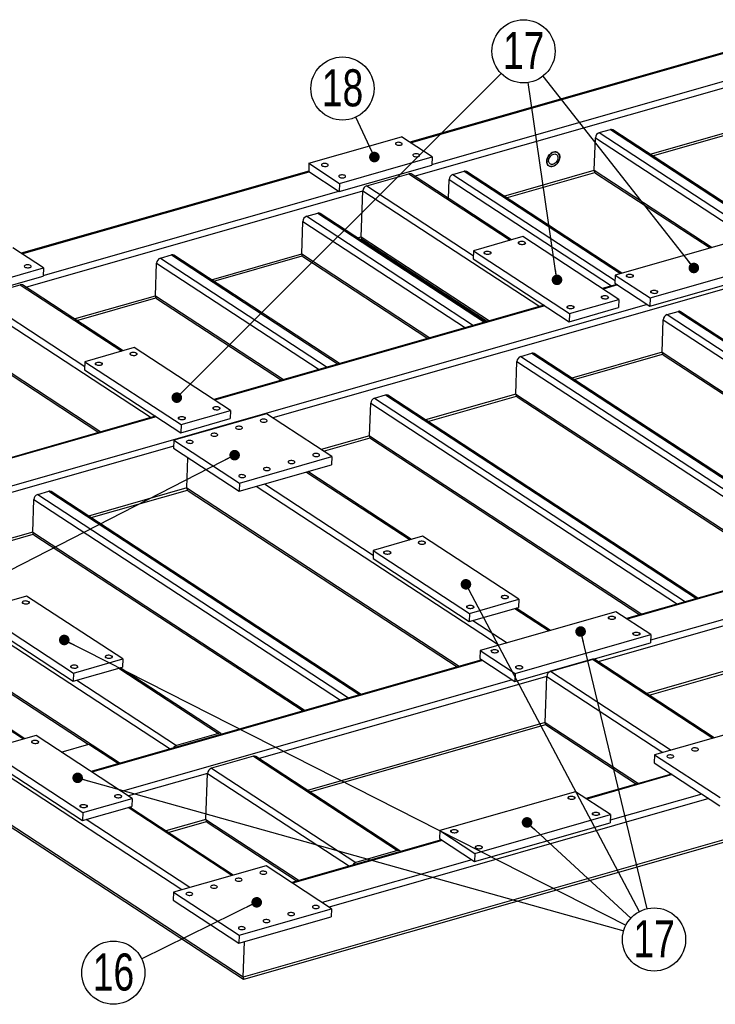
# Model space of a CAD drawing. Header units: millimetres. Extents: x 5 to 589, y 5 to 415.
# Tile 3 of 17: x 69 to 135, y 68 to 161. Entities that reach past the tile are written whole.
import ezdxf

# ---------------------------------------------------------------- set-up
doc = ezdxf.new("R2010")
doc.units = ezdxf.units.MM
doc.layers.add('NOTES', color=6, linetype='Continuous')
doc.layers.add('TRAIT-FINS', color=9, linetype='Continuous')
doc.layers.add('TRAIT-FORT', color=4, linetype='Continuous', lineweight=25)
doc.styles.add('SLDTEXTSTYLE0', font='TXT', dxfattribs={"width": 0.75})
doc.dimstyles.new('SLDDIMSTYLE7', dxfattribs={"dimtxt": 0.18, "dimasz": 1, "dimexe": 0, "dimexo": 0.0625, "dimgap": 0, "dimtad": 0, "dimtih": 1, "dimtoh": 1, "dimdec": 0, "dimrnd": 1e-09, "dimzin": 0, "dimdsep": 46, "dimtxsty": 'Standard', "dimblk1": 'DOT', "dimblk2": 'DOT', "dimsah": 1, "dimcen": 0.09, "dimadec": 0, "dimazin": 0, "dimtfac": 1, "dimtdec": 0, "dimtofl": 0, "dimtmove": 0, "dimatfit": 3, "dimldrblk": 'DOT', "dimfxl": 1, "dimfrac": 2, "dimtolj": 1, "dimtzin": 0, "dimarcsym": 0})

# ---------------------------------------------------------------- blocks, each defined once
blk = doc.blocks.new('SW_NOTE_28')
at = {"layer": 'NOTES', "color": 0}
blk.add_circle((-2.677, -1.315), 2.983, dxfattribs=at)
at = {"layer": 'NOTES', "color": 0, "insert": (-2.667, 0.503), "char_height": 3.5, "attachment_point": 2, "style": 'SLDTEXTSTYLE0'}
blk.add_mtext('16', dxfattribs=at)
blk = doc.blocks.new('_Dot')
at = {"color": 0, "linetype": 'ByBlock', "lineweight": -2}
blk.add_line((-0.5, 0), (-1, 0), dxfattribs=at)
at = {"color": 0, "linetype": 'ByBlock', "const_width": 0.5}
blk.add_lwpolyline([(-0.25, 0, 1), (0.25, 0, 1)], format="xyb", close=True, dxfattribs=at)
blk = doc.blocks.new('SW_NOTE_29')
at = {"layer": 'NOTES', "color": 0}
blk.add_circle((2.194, -2.021), 2.983, dxfattribs=at)
at = {"layer": 'NOTES', "color": 0, "insert": (2.203, -0.202), "char_height": 3.5, "attachment_point": 2, "style": 'SLDTEXTSTYLE0'}
blk.add_mtext('17', dxfattribs=at)
blk = doc.blocks.new('SW_NOTE_35')
at = {"layer": 'NOTES', "color": 0}
blk.add_circle((-1.843, 2.345), 2.983, dxfattribs=at)
at = {"layer": 'NOTES', "color": 0, "insert": (-1.833, 4.164), "char_height": 3.5, "attachment_point": 2, "style": 'SLDTEXTSTYLE0'}
blk.add_mtext('17', dxfattribs=at)
blk = doc.blocks.new('SW_NOTE_36')
at = {"layer": 'NOTES', "color": 0}
blk.add_circle((-1.26, 2.703), 2.983, dxfattribs=at)
at = {"layer": 'NOTES', "color": 0, "insert": (-1.251, 4.522), "char_height": 3.5, "attachment_point": 2, "style": 'SLDTEXTSTYLE0'}
blk.add_mtext('18', dxfattribs=at)

msp = doc.modelspace()

# ---------------------------------------------------------------- linework, layer by layer
at = {"layer": 'TRAIT-FINS', "lineweight": 18, "flags": 128}
for points in [[(116.783, 139.294), (116.656, 139.272), (116.517, 139.274), (116.387, 139.3), (116.285, 139.345), (116.229, 139.403), (116.225, 139.465), (116.275, 139.522), (116.37, 139.564), (116.498, 139.585), (116.637, 139.583), (116.767, 139.557), (116.868, 139.512), (116.925, 139.454), (116.929, 139.392), (116.879, 139.336), (116.783, 139.294)], [(113.521, 138.362), (113.394, 138.34), (113.255, 138.342), (113.125, 138.368), (113.023, 138.413), (112.967, 138.471), (112.963, 138.533), (113.012, 138.59), (113.108, 138.632), (113.235, 138.653), (113.375, 138.651), (113.505, 138.625), (113.606, 138.58), (113.663, 138.522), (113.666, 138.46), (113.617, 138.404), (113.521, 138.362)], [(126.967, 136.188), (126.84, 136.167), (126.701, 136.169), (126.571, 136.195), (126.469, 136.24), (126.413, 136.298), (126.409, 136.36), (126.459, 136.416), (126.554, 136.458), (126.681, 136.48), (126.821, 136.478), (126.951, 136.452), (127.052, 136.407), (127.109, 136.349), (127.113, 136.287), (127.063, 136.23), (126.967, 136.188)], [(129.278, 134.675), (129.151, 134.654), (129.012, 134.656), (128.882, 134.682), (128.781, 134.727), (128.724, 134.785), (128.72, 134.847), (128.77, 134.904), (128.866, 134.946), (128.993, 134.967), (129.132, 134.965), (129.262, 134.939), (129.363, 134.894), (129.42, 134.836), (129.424, 134.774), (129.374, 134.718), (129.278, 134.675)], [(124.625, 134.161), (124.498, 134.139), (124.359, 134.142), (124.229, 134.167), (124.128, 134.213), (124.071, 134.271), (124.067, 134.333), (124.117, 134.389), (124.213, 134.431), (124.34, 134.453), (124.479, 134.45), (124.609, 134.425), (124.71, 134.379), (124.767, 134.321), (124.771, 134.259), (124.721, 134.203), (124.625, 134.161)], [(121.363, 133.229), (121.236, 133.207), (121.097, 133.21), (120.967, 133.235), (120.866, 133.281), (120.809, 133.339), (120.805, 133.401), (120.855, 133.457), (120.95, 133.499), (121.078, 133.521), (121.217, 133.518), (121.347, 133.493), (121.448, 133.447), (121.505, 133.389), (121.509, 133.327), (121.459, 133.271), (121.363, 133.229)], [(80.085, 128.808), (79.957, 128.786), (79.818, 128.789), (79.688, 128.814), (79.587, 128.86), (79.53, 128.918), (79.526, 128.98), (79.576, 129.036), (79.672, 129.078), (79.799, 129.1), (79.938, 129.097), (80.068, 129.072), (80.169, 129.026), (80.226, 128.968), (80.23, 128.906), (80.18, 128.85), (80.085, 128.808)], [(76.822, 127.876), (76.695, 127.854), (76.556, 127.857), (76.426, 127.882), (76.325, 127.928), (76.268, 127.986), (76.264, 128.048), (76.314, 128.104), (76.41, 128.146), (76.537, 128.168), (76.676, 128.165), (76.806, 128.139), (76.907, 128.094), (76.964, 128.036), (76.968, 127.974), (76.918, 127.918), (76.822, 127.876)], [(87.927, 123.675), (87.8, 123.654), (87.66, 123.656), (87.53, 123.682), (87.429, 123.727), (87.372, 123.785), (87.369, 123.847), (87.418, 123.903), (87.514, 123.945), (87.641, 123.967), (87.78, 123.965), (87.91, 123.939), (88.012, 123.894), (88.068, 123.836), (88.072, 123.774), (88.023, 123.717), (87.927, 123.675)], [(84.665, 122.743), (84.537, 122.722), (84.398, 122.724), (84.268, 122.75), (84.167, 122.795), (84.11, 122.853), (84.106, 122.915), (84.156, 122.971), (84.252, 123.013), (84.379, 123.035), (84.518, 123.033), (84.648, 123.007), (84.75, 122.961), (84.806, 122.903), (84.81, 122.842), (84.76, 122.785), (84.665, 122.743)], [(107.326, 110.979), (107.199, 110.957), (107.06, 110.959), (106.929, 110.985), (106.828, 111.031), (106.772, 111.089), (106.768, 111.15), (106.817, 111.207), (106.913, 111.249), (107.04, 111.27), (107.18, 111.268), (107.31, 111.242), (107.411, 111.197), (107.468, 111.139), (107.471, 111.077), (107.422, 111.021), (107.326, 110.979)], [(104.064, 110.047), (103.937, 110.025), (103.797, 110.027), (103.667, 110.053), (103.566, 110.098), (103.509, 110.157), (103.506, 110.218), (103.555, 110.275), (103.651, 110.317), (103.778, 110.338), (103.918, 110.336), (104.048, 110.31), (104.149, 110.265), (104.206, 110.207), (104.209, 110.145), (104.16, 110.089), (104.064, 110.047)], [(115.168, 105.846), (115.041, 105.824), (114.902, 105.827), (114.772, 105.853), (114.671, 105.898), (114.614, 105.956), (114.61, 106.018), (114.66, 106.074), (114.755, 106.116), (114.883, 106.138), (115.022, 106.135), (115.152, 106.11), (115.253, 106.064), (115.31, 106.006), (115.314, 105.944), (115.264, 105.888), (115.168, 105.846)], [(69.922, 105.336), (69.795, 105.315), (69.655, 105.317), (69.525, 105.343), (69.424, 105.388), (69.367, 105.446), (69.364, 105.508), (69.413, 105.564), (69.509, 105.606), (69.636, 105.628), (69.775, 105.626), (69.906, 105.6), (70.007, 105.555), (70.063, 105.497), (70.067, 105.435), (70.018, 105.378), (69.922, 105.336)], [(111.906, 104.914), (111.779, 104.892), (111.64, 104.895), (111.51, 104.92), (111.408, 104.966), (111.352, 105.024), (111.348, 105.086), (111.398, 105.142), (111.493, 105.184), (111.621, 105.206), (111.76, 105.203), (111.89, 105.178), (111.991, 105.132), (112.048, 105.074), (112.052, 105.012), (112.002, 104.956), (111.906, 104.914)], [(125.279, 103.884), (125.152, 103.862), (125.013, 103.865), (124.882, 103.891), (124.781, 103.936), (124.724, 103.994), (124.721, 104.056), (124.77, 104.112), (124.866, 104.154), (124.993, 104.176), (125.133, 104.173), (125.263, 104.148), (125.364, 104.102), (125.421, 104.044), (125.424, 103.982), (125.375, 103.926), (125.279, 103.884)], [(127.59, 102.371), (127.463, 102.35), (127.324, 102.352), (127.194, 102.378), (127.093, 102.423), (127.036, 102.481), (127.032, 102.543), (127.082, 102.599), (127.178, 102.641), (127.305, 102.663), (127.444, 102.661), (127.574, 102.635), (127.675, 102.59), (127.732, 102.532), (127.736, 102.47), (127.686, 102.413), (127.59, 102.371)], [(77.764, 100.204), (77.637, 100.182), (77.498, 100.184), (77.368, 100.21), (77.266, 100.256), (77.21, 100.314), (77.206, 100.375), (77.256, 100.432), (77.351, 100.474), (77.478, 100.495), (77.618, 100.493), (77.748, 100.467), (77.849, 100.422), (77.906, 100.364), (77.91, 100.302), (77.86, 100.246), (77.764, 100.204)], [(114.211, 100.722), (114.084, 100.7), (113.945, 100.702), (113.815, 100.728), (113.713, 100.774), (113.657, 100.832), (113.653, 100.893), (113.703, 100.95), (113.798, 100.992), (113.926, 101.013), (114.065, 101.011), (114.195, 100.985), (114.296, 100.94), (114.353, 100.882), (114.357, 100.82), (114.307, 100.764), (114.211, 100.722)], [(74.502, 99.272), (74.375, 99.25), (74.236, 99.252), (74.105, 99.278), (74.004, 99.323), (73.947, 99.382), (73.944, 99.443), (73.993, 99.5), (74.089, 99.542), (74.216, 99.563), (74.356, 99.561), (74.486, 99.535), (74.587, 99.49), (74.644, 99.432), (74.647, 99.37), (74.598, 99.314), (74.502, 99.272)], [(116.523, 99.209), (116.395, 99.187), (116.256, 99.19), (116.126, 99.215), (116.025, 99.261), (115.968, 99.319), (115.964, 99.381), (116.014, 99.437), (116.11, 99.479), (116.237, 99.501), (116.376, 99.498), (116.506, 99.473), (116.607, 99.427), (116.664, 99.369), (116.668, 99.307), (116.618, 99.251), (116.523, 99.209)], [(70.805, 92.161), (70.678, 92.14), (70.539, 92.142), (70.409, 92.168), (70.307, 92.213), (70.251, 92.271), (70.247, 92.333), (70.297, 92.389), (70.392, 92.432), (70.519, 92.453), (70.659, 92.451), (70.789, 92.425), (70.89, 92.38), (70.947, 92.322), (70.951, 92.26), (70.901, 92.204), (70.805, 92.161)], [(78.647, 87.029), (78.52, 87.007), (78.381, 87.009), (78.251, 87.035), (78.15, 87.081), (78.093, 87.139), (78.089, 87.201), (78.139, 87.257), (78.234, 87.299), (78.362, 87.32), (78.501, 87.318), (78.631, 87.292), (78.732, 87.247), (78.789, 87.189), (78.793, 87.127), (78.743, 87.071), (78.647, 87.029)], [(121.464, 86.883), (121.337, 86.862), (121.198, 86.864), (121.068, 86.89), (120.966, 86.935), (120.91, 86.993), (120.906, 87.055), (120.956, 87.111), (121.051, 87.153), (121.178, 87.175), (121.318, 87.173), (121.448, 87.147), (121.549, 87.101), (121.606, 87.043), (121.61, 86.981), (121.56, 86.925), (121.464, 86.883)], [(75.385, 86.097), (75.258, 86.075), (75.119, 86.077), (74.989, 86.103), (74.888, 86.149), (74.831, 86.207), (74.827, 86.268), (74.877, 86.325), (74.972, 86.367), (75.1, 86.388), (75.239, 86.386), (75.369, 86.36), (75.47, 86.315), (75.527, 86.257), (75.531, 86.195), (75.481, 86.139), (75.385, 86.097)], [(123.775, 85.37), (123.648, 85.349), (123.509, 85.351), (123.379, 85.377), (123.278, 85.422), (123.221, 85.48), (123.217, 85.542), (123.267, 85.598), (123.363, 85.64), (123.49, 85.662), (123.629, 85.66), (123.759, 85.634), (123.86, 85.589), (123.917, 85.531), (123.921, 85.469), (123.871, 85.412), (123.775, 85.37)], [(110.396, 83.721), (110.269, 83.699), (110.13, 83.701), (110, 83.727), (109.899, 83.773), (109.842, 83.831), (109.838, 83.892), (109.888, 83.949), (109.983, 83.991), (110.111, 84.012), (110.25, 84.01), (110.38, 83.984), (110.481, 83.939), (110.538, 83.881), (110.542, 83.819), (110.492, 83.763), (110.396, 83.721)], [(112.708, 82.208), (112.58, 82.186), (112.441, 82.189), (112.311, 82.214), (112.21, 82.26), (112.153, 82.318), (112.149, 82.38), (112.199, 82.436), (112.295, 82.478), (112.422, 82.5), (112.561, 82.497), (112.691, 82.472), (112.792, 82.426), (112.849, 82.368), (112.853, 82.306), (112.803, 82.25), (112.708, 82.208)]]:
    msp.add_lwpolyline(points, dxfattribs=at)
at = {"layer": 'TRAIT-FORT', "lineweight": 25}
for p, q in [((144.783, 160.027), (105.978, 148.939)), ((106.048, 148.894), (144.824, 159.973)), ((108.062, 146.83), (147.63, 158.136)), ((106.41, 145.745), (138.253, 154.843)), ((123.879, 149.85), (124.928, 150.149)), ((123.879, 149.85), (139.633, 139.54)), ((124.928, 150.149), (140.681, 139.839)), ((140.808, 139.875), (125.149, 150.124)), ((128.693, 147.804), (138.098, 150.492)), ((128.919, 147.656), (138.151, 150.294)), ((96.461, 146.953), (105.199, 149.45)), ((108.088, 147.559), (105.199, 149.45)), ((123.407, 146.294), (123.516, 149.366)), ((123.516, 149.366), (137.879, 139.966)), ((99.35, 145.062), (108.088, 147.559)), ((108.088, 147.559), (108.06, 146.791)), ((96.434, 146.212), (69.28, 138.454)), ((69.35, 138.408), (96.475, 146.158)), ((96.461, 146.953), (96.434, 146.185)), ((96.434, 146.185), (99.323, 144.294)), ((96.461, 146.953), (99.35, 145.062)), ((99.323, 144.294), (108.06, 146.791)), ((110.062, 145.902), (111.111, 146.201)), ((111.111, 146.201), (125.877, 136.537)), ((126.004, 136.573), (111.332, 146.176)), ((114.876, 143.857), (123.407, 146.294)), ((115.102, 143.708), (123.46, 146.096)), ((123.407, 146.294), (134.536, 139.011)), ((123.522, 146.035), (134.341, 138.955)), ((101.917, 144.842), (105.879, 145.973)), ((105.879, 145.973), (115.471, 139.695)), ((115.598, 139.731), (106.1, 145.948)), ((109.636, 143.634), (109.699, 145.418)), ((109.699, 145.418), (125.048, 135.372)), ((110.062, 145.902), (125.373, 135.881)), ((69.711, 135.259), (101.554, 144.358)), ((71.363, 136.344), (99.281, 144.321)), ((99.35, 145.062), (99.323, 144.294)), ((101.4, 140.006), (101.554, 144.358)), ((101.554, 144.358), (118.251, 133.43)), ((101.917, 144.842), (111.981, 138.255)), ((95.773, 138.398), (95.882, 141.47)), ((95.882, 141.47), (111.231, 131.424)), ((96.245, 141.954), (97.293, 142.253)), ((96.245, 141.954), (111.998, 131.644)), ((97.293, 142.253), (113.046, 131.943)), ((113.173, 131.979), (97.514, 142.228)), ((156.857, 141.143), (93.033, 122.907)), ((101.058, 139.909), (101.4, 140.006)), ((101.285, 139.76), (101.452, 139.808)), ((101.4, 140.006), (113.515, 132.077)), ((101.515, 139.747), (113.319, 132.021)), ((116.657, 140.034), (111.996, 138.702)), ((125.737, 134.091), (116.657, 140.034)), ((138.207, 140.06), (125.392, 136.398)), ((71.389, 137.073), (68.5, 138.964)), ((111.996, 138.702), (111.969, 137.934)), ((111.996, 138.702), (121.077, 132.759)), ((82.428, 138.006), (83.476, 138.305)), ((82.428, 138.006), (98.181, 127.696)), ((83.476, 138.305), (99.229, 127.995)), ((99.356, 128.032), (83.697, 138.28)), ((87.241, 135.961), (95.773, 138.398)), ((87.468, 135.812), (95.825, 138.2)), ((95.773, 138.398), (107.888, 130.469)), ((95.887, 138.14), (107.692, 130.413)), ((111.969, 137.934), (121.05, 131.991)), ((128.694, 134.237), (141.509, 137.898)), ((62.651, 134.576), (71.389, 137.073)), ((71.389, 137.073), (71.362, 136.305)), ((81.955, 134.45), (82.064, 137.522)), ((82.064, 137.522), (97.413, 127.476)), ((128.666, 133.469), (141.482, 137.13)), ((62.624, 133.809), (71.362, 136.305)), ((125.392, 136.398), (125.364, 135.63)), ((125.392, 136.398), (128.694, 134.237)), ((65.219, 134.356), (69.18, 135.488)), ((69.18, 135.488), (78.773, 129.209)), ((78.9, 129.246), (69.401, 135.462)), ((125.542, 135.514), (124.164, 135.12)), ((125.612, 135.468), (124.234, 135.074)), ((125.364, 135.63), (128.666, 133.469)), ((65.219, 134.356), (75.282, 127.77)), ((74.292, 132.261), (81.955, 134.45)), ((74.519, 132.113), (82.008, 134.252)), ((81.955, 134.45), (94.07, 126.521)), ((82.07, 134.192), (93.875, 126.465)), ((121.077, 132.759), (125.737, 134.091)), ((125.737, 134.091), (125.71, 133.323)), ((128.694, 134.237), (128.666, 133.469)), ((128.419, 133.631), (60.343, 114.18)), ((64.856, 133.872), (81.552, 122.944)), ((118.668, 133.55), (87.466, 124.634)), ((118.738, 133.504), (87.536, 124.588)), ((121.05, 131.991), (125.71, 133.323)), ((121.077, 132.759), (121.05, 131.991)), ((129.815, 129.109), (129.924, 132.181)), ((129.924, 132.181), (158.893, 113.221)), ((130.287, 132.665), (131.335, 132.965)), ((130.287, 132.665), (159.661, 113.44)), ((131.335, 132.965), (160.709, 113.74)), ((160.836, 113.776), (131.556, 132.939)), ((64.701, 129.52), (76.816, 121.591)), ((79.958, 129.548), (75.298, 128.216)), ((89.039, 123.605), (79.958, 129.548)), ((64.816, 129.262), (76.621, 121.536)), ((116.47, 128.717), (117.518, 129.017)), ((116.47, 128.717), (143.412, 111.083)), ((117.518, 129.017), (144.461, 111.383)), ((144.588, 111.419), (117.739, 128.991)), ((129.815, 129.109), (121.283, 126.672)), ((121.51, 126.524), (129.867, 128.911)), ((129.815, 129.109), (155.55, 112.266)), ((129.929, 128.851), (155.355, 112.21)), ((75.298, 128.216), (75.271, 127.448)), ((75.271, 127.448), (84.351, 121.505)), ((75.298, 128.216), (84.378, 122.273)), ((115.997, 125.161), (116.106, 128.233)), ((116.106, 128.233), (142.645, 110.864)), ((102.652, 124.769), (103.701, 125.069)), ((102.652, 124.769), (132.026, 105.544)), ((103.701, 125.069), (133.075, 105.844)), ((133.201, 105.88), (103.922, 125.043)), ((115.997, 125.161), (107.466, 122.724)), ((107.692, 122.576), (116.05, 124.964)), ((115.997, 125.161), (139.302, 109.909)), ((116.112, 124.903), (139.107, 109.853)), ((102.18, 121.214), (102.289, 124.285)), ((102.289, 124.285), (131.259, 105.325)), ((81.97, 123.064), (57.466, 116.063)), ((82.04, 123.018), (57.536, 116.017)), ((92.439, 123.296), (83.702, 120.799)), ((84.351, 121.505), (89.011, 122.837)), ((84.378, 122.273), (89.039, 123.605)), ((89.039, 123.605), (89.011, 122.837)), ((98.631, 119.244), (92.439, 123.296)), ((69.493, 92.563), (23.537, 122.64)), ((69.62, 92.599), (23.876, 122.538)), ((84.378, 122.273), (84.351, 121.505)), ((84.453, 78.326), (18.809, 121.289)), ((102.18, 121.214), (97.614, 119.909)), ((97.841, 119.761), (102.232, 121.016)), ((102.18, 121.214), (127.916, 104.37)), ((102.295, 120.955), (127.72, 104.314)), ((83.682, 120.236), (60.995, 113.753)), ((83.702, 120.799), (83.674, 120.031)), ((83.674, 120.031), (89.866, 115.979)), ((83.702, 120.799), (89.893, 116.747)), ((84.926, 116.284), (85.028, 119.146)), ((89.893, 116.747), (98.631, 119.244)), ((98.631, 119.244), (98.603, 118.476)), ((90.258, 70.074), (15.963, 118.699)), ((16.166, 118.382), (90.284, 69.874)), ((89.866, 115.979), (98.603, 118.476)), ((96.215, 117.793), (106.014, 111.38)), ((106.141, 111.416), (96.342, 117.83)), ((84.926, 116.284), (75.649, 113.633)), ((84.926, 116.284), (110.662, 99.44)), ((89.893, 116.747), (89.866, 115.979)), ((91.487, 116.442), (114.411, 101.439)), ((92.254, 116.662), (102.523, 109.94)), ((70.835, 115.678), (71.884, 115.978)), ((70.835, 115.678), (100.209, 96.453)), ((71.884, 115.978), (101.258, 96.753)), ((101.384, 96.789), (72.105, 115.952)), ((75.875, 113.485), (84.978, 116.086)), ((85.041, 116.025), (110.466, 99.384)), ((70.363, 112.123), (70.472, 115.194)), ((70.472, 115.194), (99.442, 96.234)), ((70.363, 112.123), (62.479, 109.87)), ((62.705, 109.722), (70.415, 111.925)), ((70.363, 112.123), (96.099, 95.279)), ((70.478, 111.864), (95.903, 95.223)), ((107.199, 111.719), (102.539, 110.387)), ((116.28, 105.776), (107.199, 111.719)), ((54.082, 110.8), (83.359, 91.639)), ((102.539, 110.387), (102.512, 109.619)), ((102.539, 110.387), (111.62, 104.444)), ((102.512, 109.619), (111.593, 103.676)), ((225.402, 108.688), (90.258, 70.074)), ((90.295, 69.872), (225.105, 108.39)), ((140.572, 107.986), (126.437, 103.947)), ((140.642, 107.94), (126.507, 103.902)), ((52.887, 107.129), (78.623, 90.286)), ((53.002, 106.871), (75.611, 92.074)), ((69.795, 106.076), (65.135, 104.745)), ((78.876, 100.133), (69.795, 106.076)), ((143.449, 106.103), (128.734, 101.899)), ((111.62, 104.444), (116.28, 105.776)), ((116.28, 105.776), (116.253, 105.008)), ((144.101, 105.677), (123.781, 99.871)), ((65.135, 104.745), (74.216, 98.802)), ((111.593, 103.676), (116.253, 105.008)), ((111.62, 104.444), (111.593, 103.676)), ((125.451, 104.593), (112.636, 100.931)), ((115.903, 104.908), (119.14, 102.79)), ((119.267, 102.826), (116.03, 104.944)), ((128.753, 102.432), (125.451, 104.593)), ((65.108, 103.977), (74.188, 98.034)), ((111.942, 103.776), (115.179, 101.658)), ((115.938, 98.77), (128.753, 102.432)), ((128.753, 102.432), (128.726, 101.664)), ((115.91, 98.002), (128.726, 101.664)), ((112.636, 100.931), (112.608, 100.163)), ((112.636, 100.931), (115.938, 98.77)), ((74.216, 98.802), (78.876, 100.133)), ((112.786, 100.047), (75.875, 89.5)), ((112.856, 100.001), (75.945, 89.455)), ((78.876, 100.133), (78.849, 99.365)), ((112.608, 100.163), (115.91, 98.002)), ((123.25, 100.099), (119.289, 98.968)), ((123.25, 100.099), (134.618, 92.659)), ((134.745, 92.696), (123.471, 100.074)), ((74.188, 98.034), (78.849, 99.365)), ((74.216, 98.802), (74.188, 98.034)), ((78.499, 99.265), (87.91, 93.106)), ((88.131, 93.081), (78.626, 99.302)), ((115.938, 98.77), (115.91, 98.002)), ((119.289, 98.968), (130.657, 91.528)), ((136.025, 99.062), (128.363, 96.873)), ((128.589, 96.724), (136.078, 98.864)), ((74.538, 98.134), (83.949, 91.975)), ((115.663, 98.164), (78.751, 87.618)), ((118.926, 98.484), (91.743, 90.717)), ((118.771, 94.132), (118.926, 98.484)), ((118.926, 98.484), (129.889, 91.308)), ((118.771, 94.132), (96.324, 87.718)), ((118.771, 94.132), (127.584, 88.364)), ((87.91, 93.106), (83.949, 91.975)), ((96.551, 87.57), (118.824, 93.934)), ((118.886, 93.873), (127.389, 88.308)), ((137.842, 93.581), (129.104, 91.084)), ((70.679, 92.901), (66.018, 91.57)), ((79.759, 86.958), (70.679, 92.901)), ((73.058, 91.344), (75.667, 92.09)), ((75.667, 92.09), (78.484, 90.246)), ((66.018, 91.57), (75.099, 85.627)), ((65.991, 90.802), (75.072, 84.859)), ((91.212, 90.945), (87.251, 89.813)), ((91.212, 90.945), (104.832, 82.031)), ((105.053, 82.005), (91.433, 90.92)), ((129.104, 91.084), (129.077, 90.316)), ((129.077, 90.316), (135.268, 86.264)), ((129.104, 91.084), (135.295, 87.032)), ((86.887, 89.33), (79.403, 87.191)), ((86.733, 84.978), (86.887, 89.33)), ((86.887, 89.33), (100.282, 80.563)), ((87.251, 89.813), (100.871, 80.899)), ((130.699, 89.254), (122.622, 86.946)), ((130.769, 89.208), (122.692, 86.901)), ((121.636, 87.592), (108.821, 83.93)), ((124.938, 85.431), (121.636, 87.592)), ((75.099, 85.627), (79.759, 86.958)), ((79.759, 86.958), (79.732, 86.19)), ((134.228, 86.945), (98.365, 76.698)), ((133.576, 87.372), (124.919, 84.898)), ((75.072, 84.859), (79.732, 86.19)), ((75.099, 85.627), (75.072, 84.859)), ((89.181, 79.677), (79.382, 86.091)), ((89.308, 79.713), (79.509, 86.127)), ((85.22, 78.545), (75.421, 84.959)), ((86.733, 84.978), (82.926, 83.89)), ((83.153, 83.742), (86.785, 84.78)), ((86.733, 84.978), (95.546, 79.21)), ((86.848, 84.719), (95.351, 79.154)), ((112.095, 81.001), (124.911, 84.663)), ((112.123, 81.769), (124.938, 85.431)), ((124.938, 85.431), (124.911, 84.663)), ((108.821, 83.93), (108.793, 83.162)), ((108.821, 83.93), (112.123, 81.769)), ((108.971, 83.046), (94.836, 79.007)), ((109.041, 83), (94.906, 78.962)), ((108.793, 83.162), (112.095, 81.001)), ((104.832, 82.031), (100.871, 80.899)), ((111.848, 81.163), (97.713, 77.125)), ((112.123, 81.769), (112.095, 81.001)), ((92.405, 80.598), (83.668, 78.102)), ((98.597, 76.546), (92.405, 80.598)), ((83.668, 78.102), (83.64, 77.334)), ((83.64, 77.334), (89.832, 73.282)), ((83.668, 78.102), (89.859, 74.05)), ((89.859, 74.05), (98.597, 76.546)), ((98.597, 76.546), (98.569, 75.778)), ((89.832, 73.282), (98.569, 75.778)), ((89.859, 74.05), (89.832, 73.282)), ((90.258, 70.074), (90.377, 73.438))]:
    msp.add_line(p, q, dxfattribs=at)
at = {"layer": 'TRAIT-FORT', "lineweight": 25, "flags": 128}
for points in [[(104.682, 148.72), (104.745, 148.689), (104.824, 148.666), (104.913, 148.654), (105.004, 148.653), (105.09, 148.664), (105.165, 148.685), (105.222, 148.715), (105.256, 148.752), (105.265, 148.792), (105.248, 148.832), (105.206, 148.87), (105.143, 148.901), (105.064, 148.924), (104.975, 148.936), (104.884, 148.937), (104.797, 148.926), (104.723, 148.904), (104.666, 148.874), (104.632, 148.838), (104.623, 148.798), (104.64, 148.757), (104.682, 148.72)], [(120.147, 147.516), (120.132, 147.39), (120.097, 147.262), (120.042, 147.136), (119.971, 147.018), (119.885, 146.911), (119.786, 146.818), (119.679, 146.743), (119.568, 146.689), (119.455, 146.656), (119.345, 146.647), (119.241, 146.662), (119.147, 146.7), (119.067, 146.76), (119.002, 146.839), (118.956, 146.936), (118.929, 147.046), (118.923, 147.167), (118.938, 147.293), (118.973, 147.421), (119.028, 147.547), (119.099, 147.665), (119.185, 147.772), (119.284, 147.865), (119.391, 147.94), (119.502, 147.994), (119.615, 148.027), (119.725, 148.036), (119.829, 148.021), (119.923, 147.983), (120.003, 147.923), (120.068, 147.844), (120.114, 147.747), (120.141, 147.637), (120.147, 147.516)], [(119.559, 148.013), (119.446, 147.97), (119.336, 147.905), (119.233, 147.821), (119.141, 147.72), (119.061, 147.607), (118.998, 147.485), (118.953, 147.357), (118.928, 147.229), (118.924, 147.105), (118.94, 146.99), (118.977, 146.886), (119.033, 146.797), (119.105, 146.727), (119.193, 146.678), (119.292, 146.652), (119.399, 146.649), (119.511, 146.67), (119.624, 146.713), (119.734, 146.778), (119.837, 146.862), (119.929, 146.963), (120.009, 147.076), (120.072, 147.198), (120.117, 147.326), (120.142, 147.454), (120.146, 147.578), (120.13, 147.693), (120.093, 147.797), (120.038, 147.886), (119.965, 147.956), (119.877, 148.005), (119.778, 148.031), (119.671, 148.034), (119.559, 148.013)], [(106.333, 147.639), (106.396, 147.608), (106.475, 147.586), (106.564, 147.573), (106.655, 147.573), (106.741, 147.583), (106.816, 147.605), (106.873, 147.635), (106.907, 147.671), (106.916, 147.712), (106.899, 147.752), (106.857, 147.789), (106.794, 147.82), (106.715, 147.843), (106.626, 147.855), (106.535, 147.856), (106.448, 147.845), (106.374, 147.824), (106.317, 147.794), (106.283, 147.757), (106.274, 147.717), (106.291, 147.677), (106.333, 147.639)], [(119.972, 147.466), (119.958, 147.36), (119.924, 147.253), (119.873, 147.15), (119.805, 147.057), (119.725, 146.976), (119.635, 146.912), (119.542, 146.869), (119.448, 146.848), (119.357, 146.849), (119.276, 146.874), (119.206, 146.921), (119.152, 146.987), (119.116, 147.07), (119.099, 147.166), (119.103, 147.269), (119.126, 147.376), (119.169, 147.482), (119.23, 147.581), (119.304, 147.669), (119.389, 147.741), (119.481, 147.795), (119.576, 147.828), (119.668, 147.837), (119.755, 147.824), (119.831, 147.788), (119.893, 147.731), (119.939, 147.656), (119.965, 147.567), (119.972, 147.466)], [(97.692, 146.723), (97.754, 146.691), (97.834, 146.669), (97.922, 146.657), (98.014, 146.656), (98.1, 146.667), (98.175, 146.688), (98.232, 146.718), (98.266, 146.755), (98.275, 146.795), (98.258, 146.835), (98.216, 146.872), (98.153, 146.904), (98.074, 146.926), (97.985, 146.938), (97.894, 146.939), (97.807, 146.929), (97.733, 146.907), (97.676, 146.877), (97.642, 146.84), (97.633, 146.8), (97.65, 146.76), (97.692, 146.723)], [(99.343, 145.642), (99.405, 145.611), (99.485, 145.588), (99.573, 145.576), (99.665, 145.575), (99.751, 145.586), (99.826, 145.607), (99.883, 145.638), (99.917, 145.674), (99.926, 145.714), (99.909, 145.755), (99.867, 145.792), (99.804, 145.823), (99.725, 145.846), (99.636, 145.858), (99.545, 145.859), (99.458, 145.848), (99.384, 145.827), (99.327, 145.796), (99.293, 145.76), (99.284, 145.72), (99.301, 145.679), (99.343, 145.642)], [(116.32, 139.355), (116.382, 139.325), (116.459, 139.303), (116.546, 139.291), (116.635, 139.29), (116.72, 139.301), (116.793, 139.321), (116.848, 139.351), (116.882, 139.387), (116.891, 139.426), (116.874, 139.465), (116.833, 139.502), (116.771, 139.532), (116.694, 139.555), (116.607, 139.566), (116.518, 139.567), (116.433, 139.557), (116.36, 139.536), (116.305, 139.506), (116.272, 139.471), (116.263, 139.431), (116.28, 139.392), (116.32, 139.355)], [(113.058, 138.423), (113.12, 138.393), (113.197, 138.371), (113.284, 138.359), (113.373, 138.358), (113.458, 138.369), (113.531, 138.389), (113.586, 138.419), (113.62, 138.455), (113.628, 138.494), (113.612, 138.533), (113.571, 138.57), (113.509, 138.6), (113.432, 138.622), (113.345, 138.634), (113.256, 138.635), (113.171, 138.625), (113.098, 138.604), (113.043, 138.574), (113.01, 138.538), (113.001, 138.499), (113.018, 138.46), (113.058, 138.423)], [(69.634, 137.154), (69.697, 137.122), (69.776, 137.1), (69.865, 137.088), (69.956, 137.087), (70.043, 137.098), (70.117, 137.119), (70.174, 137.149), (70.208, 137.186), (70.217, 137.226), (70.2, 137.266), (70.158, 137.303), (70.096, 137.335), (70.016, 137.357), (69.928, 137.37), (69.836, 137.37), (69.75, 137.36), (69.675, 137.338), (69.618, 137.308), (69.584, 137.271), (69.575, 137.231), (69.592, 137.191), (69.634, 137.154)], [(126.504, 136.25), (126.566, 136.22), (126.643, 136.197), (126.73, 136.186), (126.819, 136.185), (126.904, 136.195), (126.977, 136.216), (127.032, 136.246), (127.066, 136.281), (127.074, 136.321), (127.058, 136.36), (127.017, 136.397), (126.955, 136.427), (126.878, 136.449), (126.791, 136.461), (126.702, 136.462), (126.617, 136.451), (126.544, 136.431), (126.489, 136.401), (126.456, 136.365), (126.447, 136.326), (126.464, 136.287), (126.504, 136.25)], [(128.816, 134.737), (128.877, 134.707), (128.955, 134.685), (129.041, 134.673), (129.131, 134.672), (129.215, 134.682), (129.288, 134.703), (129.344, 134.733), (129.377, 134.769), (129.386, 134.808), (129.369, 134.847), (129.328, 134.884), (129.267, 134.914), (129.19, 134.936), (129.103, 134.948), (129.013, 134.949), (128.929, 134.939), (128.856, 134.918), (128.8, 134.888), (128.767, 134.852), (128.758, 134.813), (128.775, 134.774), (128.816, 134.737)], [(124.163, 134.223), (124.224, 134.192), (124.302, 134.17), (124.388, 134.158), (124.478, 134.157), (124.562, 134.168), (124.635, 134.189), (124.691, 134.218), (124.724, 134.254), (124.733, 134.293), (124.716, 134.333), (124.675, 134.369), (124.614, 134.4), (124.536, 134.422), (124.45, 134.434), (124.36, 134.435), (124.276, 134.424), (124.203, 134.403), (124.147, 134.374), (124.114, 134.338), (124.105, 134.299), (124.122, 134.259), (124.163, 134.223)], [(118.599, 133.595), (118.589, 133.583), (118.545, 133.514)], [(120.901, 133.291), (120.962, 133.26), (121.039, 133.238), (121.126, 133.226), (121.216, 133.225), (121.3, 133.236), (121.373, 133.257), (121.429, 133.286), (121.462, 133.322), (121.471, 133.361), (121.454, 133.401), (121.413, 133.437), (121.352, 133.468), (121.274, 133.49), (121.187, 133.502), (121.098, 133.502), (121.014, 133.492), (120.941, 133.471), (120.885, 133.442), (120.852, 133.406), (120.843, 133.367), (120.86, 133.327), (120.901, 133.291)], [(79.622, 128.87), (79.683, 128.839), (79.761, 128.817), (79.848, 128.805), (79.937, 128.804), (80.021, 128.815), (80.094, 128.836), (80.15, 128.865), (80.183, 128.901), (80.192, 128.94), (80.175, 128.98), (80.134, 129.016), (80.073, 129.047), (79.996, 129.069), (79.909, 129.081), (79.819, 129.082), (79.735, 129.071), (79.662, 129.05), (79.606, 129.021), (79.573, 128.985), (79.564, 128.946), (79.581, 128.906), (79.622, 128.87)], [(76.36, 127.938), (76.421, 127.907), (76.499, 127.885), (76.585, 127.873), (76.675, 127.872), (76.759, 127.883), (76.832, 127.904), (76.888, 127.933), (76.921, 127.969), (76.93, 128.008), (76.913, 128.048), (76.872, 128.084), (76.811, 128.115), (76.733, 128.137), (76.647, 128.149), (76.557, 128.149), (76.473, 128.139), (76.4, 128.118), (76.344, 128.089), (76.311, 128.053), (76.302, 128.014), (76.319, 127.974), (76.36, 127.938)], [(87.464, 123.737), (87.526, 123.707), (87.603, 123.684), (87.69, 123.673), (87.779, 123.672), (87.864, 123.682), (87.937, 123.703), (87.992, 123.733), (88.025, 123.768), (88.034, 123.808), (88.017, 123.847), (87.977, 123.884), (87.915, 123.914), (87.838, 123.936), (87.751, 123.948), (87.662, 123.949), (87.577, 123.938), (87.504, 123.918), (87.449, 123.888), (87.415, 123.852), (87.407, 123.813), (87.423, 123.774), (87.464, 123.737)], [(81.9, 123.11), (81.89, 123.097), (81.846, 123.028)], [(84.202, 122.805), (84.264, 122.775), (84.341, 122.752), (84.428, 122.74), (84.517, 122.74), (84.602, 122.75), (84.675, 122.771), (84.73, 122.801), (84.763, 122.836), (84.772, 122.876), (84.755, 122.915), (84.715, 122.952), (84.653, 122.982), (84.576, 123.004), (84.489, 123.016), (84.4, 123.017), (84.315, 123.006), (84.242, 122.985), (84.187, 122.956), (84.153, 122.92), (84.144, 122.881), (84.161, 122.841), (84.202, 122.805)], [(91.923, 122.566), (91.986, 122.535), (92.065, 122.512), (92.153, 122.5), (92.245, 122.499), (92.331, 122.51), (92.406, 122.531), (92.463, 122.562), (92.497, 122.598), (92.506, 122.638), (92.489, 122.679), (92.447, 122.716), (92.384, 122.747), (92.305, 122.77), (92.216, 122.782), (92.125, 122.783), (92.038, 122.772), (91.964, 122.751), (91.907, 122.721), (91.873, 122.684), (91.864, 122.644), (91.881, 122.603), (91.923, 122.566)], [(89.593, 121.9), (89.656, 121.869), (89.735, 121.847), (89.823, 121.834), (89.915, 121.834), (90.001, 121.844), (90.076, 121.866), (90.133, 121.896), (90.167, 121.932), (90.176, 121.973), (90.159, 122.013), (90.117, 122.05), (90.054, 122.081), (89.975, 122.104), (89.886, 122.116), (89.795, 122.117), (89.708, 122.106), (89.634, 122.085), (89.577, 122.055), (89.543, 122.018), (89.534, 121.978), (89.551, 121.938), (89.593, 121.9)], [(87.262, 121.235), (87.325, 121.203), (87.405, 121.181), (87.493, 121.169), (87.585, 121.168), (87.671, 121.179), (87.746, 121.2), (87.802, 121.23), (87.837, 121.267), (87.846, 121.307), (87.828, 121.347), (87.787, 121.384), (87.724, 121.416), (87.645, 121.438), (87.556, 121.45), (87.465, 121.451), (87.378, 121.441), (87.303, 121.419), (87.247, 121.389), (87.213, 121.352), (87.204, 121.312), (87.221, 121.272), (87.262, 121.235)], [(84.932, 120.569), (84.995, 120.538), (85.074, 120.515), (85.163, 120.503), (85.255, 120.502), (85.341, 120.513), (85.416, 120.534), (85.472, 120.564), (85.507, 120.601), (85.515, 120.641), (85.498, 120.681), (85.457, 120.719), (85.394, 120.75), (85.315, 120.773), (85.226, 120.785), (85.134, 120.785), (85.048, 120.775), (84.973, 120.753), (84.917, 120.723), (84.883, 120.687), (84.874, 120.646), (84.891, 120.606), (84.932, 120.569)], [(96.876, 119.324), (96.939, 119.293), (97.018, 119.271), (97.106, 119.258), (97.198, 119.258), (97.284, 119.268), (97.359, 119.29), (97.416, 119.32), (97.45, 119.357), (97.459, 119.397), (97.442, 119.437), (97.4, 119.474), (97.337, 119.505), (97.258, 119.528), (97.169, 119.54), (97.078, 119.541), (96.991, 119.53), (96.917, 119.509), (96.86, 119.479), (96.826, 119.442), (96.817, 119.402), (96.834, 119.362), (96.876, 119.324)], [(92.215, 117.993), (92.278, 117.962), (92.358, 117.939), (92.446, 117.927), (92.538, 117.926), (92.624, 117.937), (92.699, 117.958), (92.755, 117.988), (92.79, 118.025), (92.799, 118.065), (92.781, 118.105), (92.74, 118.143), (92.677, 118.174), (92.598, 118.197), (92.509, 118.209), (92.418, 118.21), (92.331, 118.199), (92.256, 118.178), (92.2, 118.147), (92.166, 118.111), (92.157, 118.071), (92.174, 118.03), (92.215, 117.993)], [(94.546, 118.659), (94.608, 118.628), (94.688, 118.605), (94.776, 118.593), (94.868, 118.592), (94.954, 118.603), (95.029, 118.624), (95.086, 118.654), (95.12, 118.691), (95.129, 118.731), (95.112, 118.771), (95.07, 118.809), (95.007, 118.84), (94.928, 118.862), (94.839, 118.875), (94.748, 118.875), (94.661, 118.865), (94.587, 118.843), (94.53, 118.813), (94.496, 118.776), (94.487, 118.736), (94.504, 118.696), (94.546, 118.659)], [(89.885, 117.327), (89.948, 117.296), (90.027, 117.273), (90.116, 117.261), (90.208, 117.26), (90.294, 117.271), (90.369, 117.292), (90.425, 117.323), (90.46, 117.359), (90.468, 117.399), (90.451, 117.44), (90.41, 117.477), (90.347, 117.508), (90.268, 117.531), (90.179, 117.543), (90.087, 117.544), (90.001, 117.533), (89.926, 117.512), (89.87, 117.482), (89.836, 117.445), (89.827, 117.405), (89.844, 117.364), (89.885, 117.327)], [(106.863, 111.041), (106.925, 111.01), (107.002, 110.988), (107.089, 110.976), (107.178, 110.975), (107.263, 110.986), (107.336, 111.007), (107.391, 111.036), (107.425, 111.072), (107.433, 111.111), (107.417, 111.151), (107.376, 111.187), (107.314, 111.218), (107.237, 111.24), (107.15, 111.252), (107.061, 111.252), (106.976, 111.242), (106.903, 111.221), (106.848, 111.191), (106.814, 111.156), (106.806, 111.116), (106.822, 111.077), (106.863, 111.041)], [(103.601, 110.108), (103.663, 110.078), (103.74, 110.056), (103.827, 110.044), (103.916, 110.043), (104.001, 110.054), (104.074, 110.074), (104.129, 110.104), (104.163, 110.14), (104.171, 110.179), (104.155, 110.218), (104.114, 110.255), (104.052, 110.285), (103.975, 110.308), (103.888, 110.319), (103.799, 110.32), (103.714, 110.31), (103.641, 110.289), (103.586, 110.259), (103.552, 110.224), (103.544, 110.184), (103.56, 110.145), (103.601, 110.108)], [(114.705, 105.908), (114.767, 105.877), (114.844, 105.855), (114.931, 105.843), (115.021, 105.843), (115.105, 105.853), (115.178, 105.874), (115.233, 105.903), (115.267, 105.939), (115.276, 105.978), (115.259, 106.018), (115.218, 106.054), (115.157, 106.085), (115.079, 106.107), (114.992, 106.119), (114.903, 106.12), (114.819, 106.109), (114.746, 106.088), (114.69, 106.059), (114.657, 106.023), (114.648, 105.984), (114.665, 105.944), (114.705, 105.908)], [(69.459, 105.398), (69.521, 105.368), (69.598, 105.346), (69.685, 105.334), (69.774, 105.333), (69.859, 105.343), (69.932, 105.364), (69.987, 105.394), (70.021, 105.43), (70.029, 105.469), (70.013, 105.508), (69.972, 105.545), (69.91, 105.575), (69.833, 105.597), (69.746, 105.609), (69.657, 105.61), (69.572, 105.6), (69.499, 105.579), (69.444, 105.549), (69.41, 105.513), (69.402, 105.474), (69.418, 105.435), (69.459, 105.398)], [(111.443, 104.976), (111.505, 104.945), (111.582, 104.923), (111.669, 104.911), (111.758, 104.911), (111.843, 104.921), (111.916, 104.942), (111.971, 104.971), (112.005, 105.007), (112.014, 105.046), (111.997, 105.086), (111.956, 105.122), (111.894, 105.153), (111.817, 105.175), (111.73, 105.187), (111.641, 105.188), (111.556, 105.177), (111.483, 105.156), (111.428, 105.127), (111.395, 105.091), (111.386, 105.052), (111.403, 105.012), (111.443, 104.976)], [(124.816, 103.946), (124.878, 103.915), (124.955, 103.893), (125.042, 103.881), (125.131, 103.881), (125.216, 103.891), (125.289, 103.912), (125.344, 103.941), (125.378, 103.977), (125.386, 104.016), (125.37, 104.056), (125.329, 104.092), (125.267, 104.123), (125.19, 104.145), (125.103, 104.157), (125.014, 104.158), (124.929, 104.147), (124.856, 104.126), (124.801, 104.097), (124.767, 104.061), (124.759, 104.022), (124.775, 103.982), (124.816, 103.946)], [(127.128, 102.433), (127.189, 102.403), (127.267, 102.38), (127.353, 102.369), (127.443, 102.368), (127.527, 102.378), (127.6, 102.399), (127.656, 102.429), (127.689, 102.464), (127.698, 102.504), (127.681, 102.543), (127.64, 102.58), (127.579, 102.61), (127.501, 102.632), (127.415, 102.644), (127.325, 102.645), (127.241, 102.634), (127.168, 102.614), (127.112, 102.584), (127.079, 102.548), (127.07, 102.509), (127.087, 102.47), (127.128, 102.433)], [(77.301, 100.266), (77.363, 100.235), (77.44, 100.213), (77.527, 100.201), (77.616, 100.2), (77.701, 100.211), (77.774, 100.232), (77.829, 100.261), (77.863, 100.297), (77.871, 100.336), (77.855, 100.376), (77.814, 100.412), (77.752, 100.443), (77.675, 100.465), (77.588, 100.477), (77.499, 100.477), (77.414, 100.467), (77.341, 100.446), (77.286, 100.416), (77.253, 100.381), (77.244, 100.341), (77.261, 100.302), (77.301, 100.266)], [(113.748, 100.784), (113.81, 100.753), (113.887, 100.731), (113.974, 100.719), (114.063, 100.718), (114.148, 100.729), (114.221, 100.75), (114.276, 100.779), (114.31, 100.815), (114.319, 100.854), (114.302, 100.894), (114.261, 100.93), (114.199, 100.961), (114.122, 100.983), (114.035, 100.995), (113.946, 100.995), (113.861, 100.985), (113.789, 100.964), (113.733, 100.934), (113.7, 100.899), (113.691, 100.859), (113.708, 100.82), (113.748, 100.784)], [(74.039, 99.333), (74.101, 99.303), (74.178, 99.281), (74.265, 99.269), (74.354, 99.268), (74.439, 99.279), (74.512, 99.299), (74.567, 99.329), (74.601, 99.365), (74.609, 99.404), (74.593, 99.443), (74.552, 99.48), (74.49, 99.51), (74.413, 99.533), (74.326, 99.545), (74.237, 99.545), (74.152, 99.535), (74.079, 99.514), (74.024, 99.484), (73.99, 99.449), (73.982, 99.409), (73.998, 99.37), (74.039, 99.333)], [(116.06, 99.271), (116.121, 99.24), (116.199, 99.218), (116.286, 99.206), (116.375, 99.205), (116.459, 99.216), (116.532, 99.237), (116.588, 99.266), (116.621, 99.302), (116.63, 99.341), (116.613, 99.381), (116.572, 99.417), (116.511, 99.448), (116.434, 99.47), (116.347, 99.482), (116.257, 99.483), (116.173, 99.472), (116.1, 99.451), (116.044, 99.422), (116.011, 99.386), (116.002, 99.347), (116.019, 99.307), (116.06, 99.271)], [(70.342, 92.223), (70.404, 92.193), (70.481, 92.171), (70.568, 92.159), (70.657, 92.158), (70.742, 92.168), (70.815, 92.189), (70.87, 92.219), (70.904, 92.255), (70.912, 92.294), (70.896, 92.333), (70.855, 92.37), (70.793, 92.4), (70.716, 92.422), (70.629, 92.434), (70.54, 92.435), (70.455, 92.425), (70.382, 92.404), (70.327, 92.374), (70.294, 92.338), (70.285, 92.299), (70.302, 92.26), (70.342, 92.223)], [(132.665, 91.519), (132.728, 91.488), (132.807, 91.465), (132.896, 91.453), (132.987, 91.452), (133.074, 91.463), (133.148, 91.485), (133.205, 91.515), (133.239, 91.551), (133.248, 91.591), (133.231, 91.632), (133.189, 91.669), (133.126, 91.7), (133.047, 91.723), (132.958, 91.735), (132.867, 91.736), (132.78, 91.725), (132.706, 91.704), (132.649, 91.674), (132.615, 91.637), (132.606, 91.597), (132.623, 91.557), (132.665, 91.519)], [(130.335, 90.854), (130.398, 90.822), (130.477, 90.8), (130.566, 90.788), (130.657, 90.787), (130.743, 90.797), (130.818, 90.819), (130.875, 90.849), (130.909, 90.886), (130.918, 90.926), (130.901, 90.966), (130.859, 91.003), (130.796, 91.035), (130.717, 91.057), (130.628, 91.069), (130.537, 91.07), (130.45, 91.059), (130.376, 91.038), (130.319, 91.008), (130.285, 90.971), (130.276, 90.931), (130.293, 90.891), (130.335, 90.854)], [(78.185, 87.091), (78.246, 87.06), (78.323, 87.038), (78.41, 87.026), (78.5, 87.025), (78.584, 87.036), (78.657, 87.057), (78.713, 87.086), (78.746, 87.122), (78.755, 87.161), (78.738, 87.201), (78.697, 87.237), (78.636, 87.268), (78.558, 87.29), (78.471, 87.302), (78.382, 87.302), (78.298, 87.292), (78.225, 87.271), (78.169, 87.242), (78.136, 87.206), (78.127, 87.166), (78.144, 87.127), (78.185, 87.091)], [(121.001, 86.945), (121.063, 86.914), (121.14, 86.892), (121.227, 86.88), (121.316, 86.88), (121.401, 86.89), (121.474, 86.911), (121.529, 86.94), (121.563, 86.976), (121.571, 87.015), (121.555, 87.055), (121.514, 87.091), (121.452, 87.122), (121.375, 87.144), (121.288, 87.156), (121.199, 87.157), (121.114, 87.146), (121.041, 87.125), (120.986, 87.096), (120.953, 87.06), (120.944, 87.021), (120.961, 86.981), (121.001, 86.945)], [(74.922, 86.159), (74.984, 86.128), (75.061, 86.106), (75.148, 86.094), (75.237, 86.093), (75.322, 86.104), (75.395, 86.125), (75.45, 86.154), (75.484, 86.19), (75.493, 86.229), (75.476, 86.269), (75.435, 86.305), (75.374, 86.336), (75.296, 86.358), (75.209, 86.37), (75.12, 86.37), (75.035, 86.36), (74.963, 86.339), (74.907, 86.309), (74.874, 86.274), (74.865, 86.234), (74.882, 86.195), (74.922, 86.159)], [(123.313, 85.432), (123.374, 85.402), (123.452, 85.379), (123.538, 85.368), (123.628, 85.367), (123.712, 85.377), (123.785, 85.398), (123.841, 85.428), (123.874, 85.463), (123.883, 85.503), (123.866, 85.542), (123.825, 85.579), (123.764, 85.609), (123.686, 85.631), (123.6, 85.643), (123.51, 85.644), (123.426, 85.633), (123.353, 85.613), (123.297, 85.583), (123.264, 85.547), (123.255, 85.508), (123.272, 85.469), (123.313, 85.432)], [(109.934, 83.783), (109.995, 83.752), (110.072, 83.73), (110.159, 83.718), (110.249, 83.717), (110.333, 83.728), (110.406, 83.749), (110.462, 83.778), (110.495, 83.814), (110.504, 83.853), (110.487, 83.893), (110.446, 83.929), (110.385, 83.96), (110.307, 83.982), (110.22, 83.994), (110.131, 83.994), (110.047, 83.984), (109.974, 83.963), (109.918, 83.934), (109.885, 83.898), (109.876, 83.858), (109.893, 83.819), (109.934, 83.783)], [(112.245, 82.27), (112.306, 82.239), (112.384, 82.217), (112.471, 82.205), (112.56, 82.204), (112.645, 82.215), (112.717, 82.236), (112.773, 82.265), (112.806, 82.301), (112.815, 82.34), (112.798, 82.38), (112.758, 82.416), (112.696, 82.447), (112.619, 82.469), (112.532, 82.481), (112.443, 82.482), (112.358, 82.471), (112.285, 82.45), (112.23, 82.421), (112.196, 82.385), (112.187, 82.346), (112.204, 82.306), (112.245, 82.27)], [(91.889, 79.869), (91.952, 79.837), (92.031, 79.815), (92.12, 79.803), (92.211, 79.802), (92.297, 79.812), (92.372, 79.834), (92.429, 79.864), (92.463, 79.901), (92.472, 79.941), (92.455, 79.981), (92.413, 80.018), (92.35, 80.05), (92.271, 80.072), (92.182, 80.084), (92.091, 80.085), (92.004, 80.074), (91.93, 80.053), (91.873, 80.023), (91.839, 79.986), (91.83, 79.946), (91.847, 79.906), (91.889, 79.869)], [(89.559, 79.203), (89.622, 79.172), (89.701, 79.149), (89.789, 79.137), (89.881, 79.136), (89.967, 79.147), (90.042, 79.168), (90.099, 79.198), (90.133, 79.235), (90.142, 79.275), (90.125, 79.315), (90.083, 79.353), (90.02, 79.384), (89.941, 79.406), (89.852, 79.419), (89.761, 79.419), (89.674, 79.409), (89.6, 79.387), (89.543, 79.357), (89.509, 79.321), (89.5, 79.28), (89.517, 79.24), (89.559, 79.203)], [(87.229, 78.537), (87.291, 78.506), (87.371, 78.483), (87.459, 78.471), (87.551, 78.47), (87.637, 78.481), (87.712, 78.502), (87.769, 78.532), (87.803, 78.569), (87.812, 78.609), (87.795, 78.65), (87.753, 78.687), (87.69, 78.718), (87.611, 78.741), (87.522, 78.753), (87.431, 78.754), (87.344, 78.743), (87.27, 78.722), (87.213, 78.691), (87.179, 78.655), (87.17, 78.615), (87.187, 78.574), (87.229, 78.537)], [(84.898, 77.871), (84.961, 77.84), (85.041, 77.817), (85.129, 77.805), (85.221, 77.804), (85.307, 77.815), (85.382, 77.837), (85.438, 77.867), (85.473, 77.903), (85.482, 77.943), (85.464, 77.984), (85.423, 78.021), (85.36, 78.052), (85.281, 78.075), (85.192, 78.087), (85.101, 78.088), (85.014, 78.077), (84.939, 78.056), (84.883, 78.026), (84.849, 77.989), (84.84, 77.949), (84.857, 77.909), (84.898, 77.871)], [(96.842, 76.627), (96.905, 76.596), (96.984, 76.573), (97.073, 76.561), (97.164, 76.56), (97.25, 76.571), (97.325, 76.592), (97.382, 76.622), (97.416, 76.659), (97.425, 76.699), (97.408, 76.739), (97.366, 76.777), (97.303, 76.808), (97.224, 76.83), (97.135, 76.843), (97.044, 76.843), (96.957, 76.833), (96.883, 76.811), (96.826, 76.781), (96.792, 76.745), (96.783, 76.704), (96.8, 76.664), (96.842, 76.627)], [(92.182, 75.295), (92.244, 75.264), (92.324, 75.242), (92.412, 75.229), (92.504, 75.229), (92.59, 75.239), (92.665, 75.261), (92.722, 75.291), (92.756, 75.327), (92.765, 75.368), (92.748, 75.408), (92.706, 75.445), (92.643, 75.476), (92.564, 75.499), (92.475, 75.511), (92.384, 75.512), (92.297, 75.501), (92.223, 75.48), (92.166, 75.45), (92.132, 75.413), (92.123, 75.373), (92.14, 75.333), (92.182, 75.295)], [(94.512, 75.961), (94.575, 75.93), (94.654, 75.907), (94.742, 75.895), (94.834, 75.894), (94.92, 75.905), (94.995, 75.926), (95.052, 75.957), (95.086, 75.993), (95.095, 76.033), (95.078, 76.074), (95.036, 76.111), (94.973, 76.142), (94.894, 76.165), (94.805, 76.177), (94.714, 76.178), (94.627, 76.167), (94.553, 76.146), (94.496, 76.115), (94.462, 76.079), (94.453, 76.039), (94.47, 75.998), (94.512, 75.961)], [(89.851, 74.63), (89.914, 74.598), (89.993, 74.576), (90.082, 74.564), (90.174, 74.563), (90.26, 74.574), (90.335, 74.595), (90.391, 74.625), (90.426, 74.662), (90.435, 74.702), (90.417, 74.742), (90.376, 74.779), (90.313, 74.811), (90.234, 74.833), (90.145, 74.845), (90.054, 74.846), (89.967, 74.835), (89.892, 74.814), (89.836, 74.784), (89.802, 74.747), (89.793, 74.707), (89.81, 74.667), (89.851, 74.63)]]:
    msp.add_lwpolyline(points, dxfattribs=at)
at = {"layer": 'TRAIT-FORT', "lineweight": 25}
for centre, radius, start, end in [((124.058, 149.337), 0.542, 109.21763, 177.00068), ((125.011, 149.9), 0.263, 58.42799, 108.4781), ((111.194, 145.952), 0.263, 58.42799, 108.4781), ((123.692, 146.266), 0.286, 174.28346, 233.57535), ((105.962, 145.724), 0.263, 58.42799, 108.4781), ((110.241, 145.39), 0.542, 109.21763, 177.00068), ((102.096, 144.329), 0.542, 109.21763, 177.00068), ((96.423, 141.442), 0.542, 109.21763, 177.00068), ((97.377, 142.004), 0.263, 58.42799, 108.4781), ((101.684, 139.978), 0.286, 174.28346, 233.57535), ((82.606, 137.494), 0.542, 109.21763, 177.00068), ((83.559, 138.056), 0.263, 58.42799, 108.4781), ((96.057, 138.37), 0.286, 174.28346, 233.57535), ((69.263, 135.238), 0.263, 58.42799, 108.4781), ((82.24, 134.422), 0.286, 174.28346, 233.57535), ((130.465, 132.153), 0.542, 109.21763, 177.00068), ((131.419, 132.715), 0.263, 58.42799, 108.4781), ((116.648, 128.205), 0.542, 109.21763, 177.00068), ((117.601, 128.767), 0.263, 58.42799, 108.4781), ((130.099, 129.081), 0.286, 174.28346, 233.57535), ((102.831, 124.257), 0.542, 109.21763, 177.00068), ((103.784, 124.819), 0.263, 58.42799, 108.4781), ((116.282, 125.133), 0.286, 174.28346, 233.57535), ((102.465, 121.185), 0.286, 174.28346, 233.57535), ((85.211, 116.255), 0.286, 174.28346, 233.57535), ((71.014, 115.166), 0.542, 109.21763, 177.00068), ((71.967, 115.728), 0.263, 58.42799, 108.4781), ((70.648, 112.094), 0.286, 174.28346, 233.57535), ((123.333, 99.85), 0.263, 58.42799, 108.4781), ((119.468, 98.455), 0.542, 109.21763, 177.00068), ((119.056, 94.104), 0.286, 174.28346, 233.57535), ((87.993, 92.869), 0.251, 36.92938, 109.26013), ((84.114, 91.481), 0.521, 108.52055, 152.30376), ((91.295, 90.696), 0.263, 58.42799, 108.4781), ((87.429, 89.301), 0.542, 109.21763, 177.00068), ((87.018, 84.949), 0.286, 174.28346, 233.57535), ((104.915, 81.794), 0.251, 36.92938, 109.26013), ((101.037, 80.405), 0.521, 108.52055, 152.30376)]:
    msp.add_arc(centre, radius, start, end, dxfattribs=at)
msp.add_ellipse((90.36, 70.336), major_axis=(0.071, 0.465), ratio=0.160888, start_param=2.193897, end_param=3.215036, dxfattribs=at)

# ---------------------------------------------------------------- block references
at = {"layer": 'NOTES'}
for name, p in [('SW_NOTE_35', (118.572, 155.193)), ('SW_NOTE_36', (100.883, 151.313)), ('SW_NOTE_29', (126.863, 75.66)), ('SW_NOTE_28', (80.664, 71.81))]:
    msp.add_blockref(name, p, dxfattribs=at)

# ---------------------------------------------------------------- leaders
for points in [[(83.975, 124.82), (114.619, 155.431)], [(119.886, 135.945), (117.161, 154.587)], [(132.813, 137.069), (118.572, 155.193)], [(102.639, 147.547), (100.883, 151.313)], [(89.438, 119.385), (43.787, 96.005)], [(111.286, 107.186), (127.66, 76.275)], [(73.347, 101.927), (126.397, 74.989)], [(122.118, 102.726), (128.365, 76.54)], [(74.61, 88.904), (126.185, 74.444)], [(117.058, 84.693), (126.863, 75.66)], [(91.521, 77.145), (80.664, 71.81)]]:
    msp.add_leader(points, dimstyle='SLDDIMSTYLE7', dxfattribs=at)

doc.saveas('drawing.dxf')
